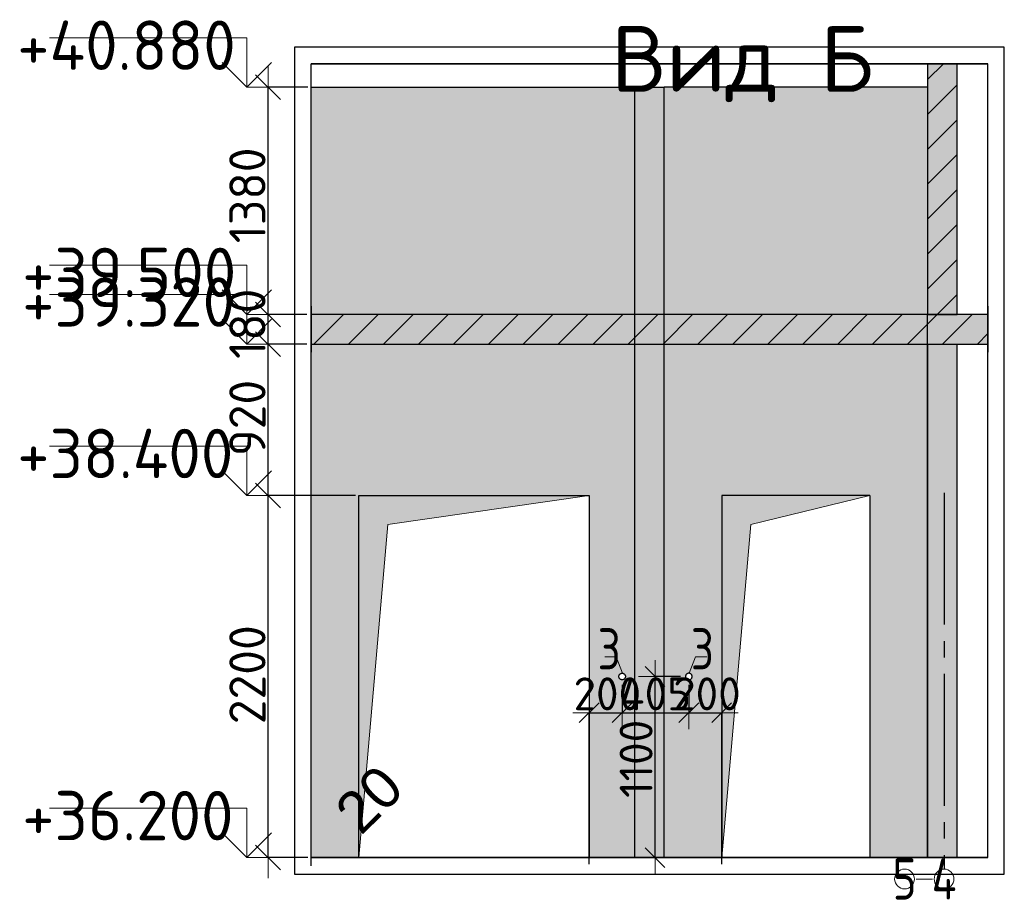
# Model space of a CAD drawing. Header units: millimetres. Extents: x -3495 to 112233, y -3287 to 47686.
# Tile 42 of 43: x 93642 to 99621, y 33432 to 38782. Entities that reach past the tile are written whole.
import ezdxf

# ---------------------------------------------------------------- set-up
doc = ezdxf.new("R2010")
doc.units = ezdxf.units.MM
doc.header["$PDMODE"] = 65
for name, pattern in [('______11', [500, 400, -50, 0, -50]), ('______5', [1100, 800, -100, 100, -100]), ('________', [0])]:
    doc.linetypes.add(name, pattern=pattern)
for name, color, linetype, lineweight in [('Standard', 7, 'Continuous', 25), ('Высотная отметки_ общее', 7, 'Continuous', 13), ('Размерная линия_ общее', 7, 'Continuous', 13), ('Размерная линия_ общее_1', 7, 'Continuous', 13)]:
    doc.layers.add(name, color=color, linetype=linetype, lineweight=lineweight)
doc.layers.add('Осевая линия_ общее', color=7, linetype='______5', lineweight=13, true_color=0xa0a0a0)
doc.styles.add('ARIAL', font='ARIAL.TTF')
doc.styles.add('ISOCPEUR', font='isocpeur.ttf')
doc.dimstyles.new('DIMSTYLE_3', dxfattribs={"dimtxt": 220, "dimasz": 250, "dimexe": 0, "dimexo": 0, "dimgap": 110, "dimtad": 2, "dimdec": 0, "dimrnd": 5, "dimzin": 12, "dimdsep": 46, "dimtxsty": 'ISOCPEUR', "dimblk1": 'ALL_ML_STRICH', "dimblk2": 'ALL_ML_STRICH', "dimsah": 1, "dimcen": 0, "dimclrd": 7, "dimclre": 256, "dimclrt": 7, "dimadec": 0, "dimazin": 0, "dimtfac": 1, "dimtdec": 0, "dimtix": 1, "dimtmove": 2, "dimatfit": 3, "dimfxl": 0, "dimtzin": 0, "dimlwd": 0, "dimlwe": -3, "dimarcsym": 0})
doc.dimstyles.new('DIMSTYLE_5', dxfattribs={"dimtxt": 200, "dimasz": 200, "dimexe": 0, "dimexo": 0, "dimgap": 100, "dimtad": 2, "dimdec": 0, "dimrnd": 5, "dimzin": 12, "dimdsep": 46, "dimtxsty": 'ISOCPEUR', "dimblk1": 'ALL_ML_STRICH', "dimblk2": 'ALL_ML_STRICH', "dimsah": 1, "dimcen": 0, "dimclrd": 7, "dimclre": 256, "dimclrt": 7, "dimadec": 0, "dimazin": 0, "dimtfac": 1, "dimtdec": 0, "dimtix": 1, "dimtmove": 2, "dimatfit": 3, "dimfxl": 0, "dimtvp": 1.2, "dimtzin": 0, "dimlwd": 0, "dimlwe": -3, "dimarcsym": 0})
doc.dimstyles.new('DIMSTYLE_8', dxfattribs={"dimtxt": 220, "dimasz": 250, "dimexe": 0, "dimexo": 0, "dimgap": 110, "dimtad": 2, "dimdec": 0, "dimrnd": 5, "dimzin": 12, "dimdsep": 46, "dimtxsty": 'ISOCPEUR', "dimblk1": 'ALL_ML_STRICH', "dimblk2": 'ALL_ML_STRICH', "dimsah": 1, "dimcen": 0, "dimclrd": 7, "dimclre": 256, "dimclrt": 7, "dimadec": 0, "dimazin": 0, "dimtfac": 1, "dimtdec": 0, "dimtix": 1, "dimtmove": 2, "dimatfit": 3, "dimfxl": 0, "dimtvp": 1.2, "dimtzin": 0, "dimlwd": 0, "dimlwe": -3, "dimarcsym": 0})
doc.dimstyles.new('DIMSTYLE_9', dxfattribs={"dimtxt": 200, "dimasz": 200, "dimexe": 0, "dimexo": 0, "dimgap": 100, "dimtad": 2, "dimdec": 0, "dimrnd": 5, "dimzin": 12, "dimdsep": 46, "dimtxsty": 'ISOCPEUR', "dimblk1": 'ALL_ML_STRICH', "dimblk2": 'ALL_ML_STRICH', "dimsah": 1, "dimcen": 0, "dimclrd": 7, "dimclre": 256, "dimclrt": 7, "dimadec": 0, "dimazin": 0, "dimtfac": 1, "dimtdec": 0, "dimtix": 1, "dimtmove": 2, "dimatfit": 3, "dimfxl": 0, "dimtzin": 0, "dimlwd": 0, "dimlwe": -3, "dimarcsym": 0})

# ---------------------------------------------------------------- blocks, each defined once
blk = doc.blocks.new('ALL_ML_STRICH')
at = {"color": 0, "linetype": 'ByBlock', "lineweight": -2}
for p, q in [((0, -0.5), (0, 0.5)), ((-0.3, -0.3), (0.3, 0.3)), ((-1, 0), (0.5, 0))]:
    blk.add_line(p, q, dxfattribs=at)
blk = doc.blocks.new('*D89')
at = {"layer": 'DEFPOINTS', "color": 7, "linetype": 'Continuous', "lineweight": 13, "transparency": 33554687}
for p in [(95700.2, 35891.4), (95149.6, 33691.4), (95410.8, 33691.4)]:
    blk.add_point(p, dxfattribs=at)
at = {"layer": 'Размерная линия_ общее', "color": 253, "linetype": 'Continuous', "lineweight": -2, "true_color": 0xa0a0a0, "transparency": 33554687}
for p, q in [((95680.2, 35891.4), (95149.6, 35891.4)), ((95390.8, 33691.4), (95149.6, 33691.4))]:
    blk.add_line(p, q, dxfattribs=at)
at = {"layer": 'Размерная линия_ общее', "color": 7, "linetype": 'Continuous', "lineweight": -2, "transparency": 33554687}
blk.add_line((95149.6, 33691.4), (95149.6, 35891.4), dxfattribs=at)
at = {"layer": 'Размерная линия_ общее', "color": 7, "linetype": 'Continuous', "lineweight": 13, "transparency": 33554687, "xscale": 250, "yscale": 250, "zscale": 250}
for p, rotation in [((95149.6, 35891.4), 90), ((95149.6, 33691.4), 270)]:
    blk.add_blockref('ALL_ML_STRICH', p, dxfattribs=dict(at, rotation=rotation))
at = {"layer": 'Размерная линия_ общее', "color": 7, "linetype": 'Continuous', "lineweight": 13, "transparency": 33554687, "insert": (95024.6, 34802.4), "char_height": 220, "width": 880, "attachment_point": 5, "rotation": 90, "style": 'ISOCPEUR'}
blk.add_mtext('\\A1;{2200}', dxfattribs=at)
blk = doc.blocks.new('*D90')
at = {"layer": 'DEFPOINTS', "color": 7, "linetype": 'Continuous', "lineweight": 13, "transparency": 33554687}
for p in [(95405.2, 36811.4), (95149.6, 35891.4), (95700.2, 35891.4)]:
    blk.add_point(p, dxfattribs=at)
at = {"layer": 'Размерная линия_ общее', "color": 253, "linetype": 'Continuous', "lineweight": -2, "true_color": 0xa0a0a0, "transparency": 33554687}
for p, q in [((95385.2, 36811.4), (95149.6, 36811.4)), ((95680.2, 35891.4), (95149.6, 35891.4))]:
    blk.add_line(p, q, dxfattribs=at)
at = {"layer": 'Размерная линия_ общее', "color": 7, "linetype": 'Continuous', "lineweight": -2, "transparency": 33554687}
blk.add_line((95149.6, 35891.4), (95149.6, 36811.4), dxfattribs=at)
at = {"layer": 'Размерная линия_ общее', "color": 7, "linetype": 'Continuous', "lineweight": 13, "transparency": 33554687, "xscale": 250, "yscale": 250, "zscale": 250}
for p, rotation in [((95149.6, 36811.4), 90), ((95149.6, 35891.4), 270)]:
    blk.add_blockref('ALL_ML_STRICH', p, dxfattribs=dict(at, rotation=rotation))
at = {"layer": 'Размерная линия_ общее', "color": 7, "linetype": 'Continuous', "lineweight": 13, "transparency": 33554687, "insert": (95024.6, 36362.4), "char_height": 220, "width": 660, "attachment_point": 5, "rotation": 90, "style": 'ISOCPEUR'}
blk.add_mtext('\\A1;{920}', dxfattribs=at)
blk = doc.blocks.new('*D91')
at = {"layer": 'DEFPOINTS', "color": 7, "linetype": 'Continuous', "lineweight": 13, "transparency": 33554687}
for p in [(95405.2, 36991.4), (95149.6, 36811.4), (95405.2, 36811.4)]:
    blk.add_point(p, dxfattribs=at)
at = {"layer": 'Размерная линия_ общее', "color": 253, "linetype": 'Continuous', "lineweight": -2, "true_color": 0xa0a0a0, "transparency": 33554687}
for p, q in [((95385.2, 36991.4), (95149.6, 36991.4)), ((95385.2, 36811.4), (95149.6, 36811.4))]:
    blk.add_line(p, q, dxfattribs=at)
at = {"layer": 'Размерная линия_ общее', "color": 7, "linetype": 'Continuous', "lineweight": -2, "transparency": 33554687}
blk.add_line((95149.6, 36811.4), (95149.6, 36991.4), dxfattribs=at)
at = {"layer": 'Размерная линия_ общее', "color": 7, "linetype": 'Continuous', "lineweight": 13, "transparency": 33554687, "xscale": 250, "yscale": 250, "zscale": 250}
for p, rotation in [((95149.6, 36991.4), 90), ((95149.6, 36811.4), 270)]:
    blk.add_blockref('ALL_ML_STRICH', p, dxfattribs=dict(at, rotation=rotation))
at = {"layer": 'Размерная линия_ общее', "color": 7, "linetype": 'Continuous', "lineweight": 13, "transparency": 33554687, "insert": (95024.6, 36934.4), "char_height": 220, "width": 660, "attachment_point": 5, "rotation": 90, "style": 'ISOCPEUR'}
blk.add_mtext('\\A1;{180}', dxfattribs=at)
blk = doc.blocks.new('*D92')
at = {"layer": 'DEFPOINTS', "color": 7, "linetype": 'Continuous', "lineweight": 13, "transparency": 33554687}
for p in [(95410.8, 38371.4), (95149.6, 36991.4), (95405.2, 36991.4)]:
    blk.add_point(p, dxfattribs=at)
at = {"layer": 'Размерная линия_ общее', "color": 253, "linetype": 'Continuous', "lineweight": -2, "true_color": 0xa0a0a0, "transparency": 33554687}
for p, q in [((95390.8, 38371.4), (95149.6, 38371.4)), ((95385.2, 36991.4), (95149.6, 36991.4))]:
    blk.add_line(p, q, dxfattribs=at)
at = {"layer": 'Размерная линия_ общее', "color": 7, "linetype": 'Continuous', "lineweight": -2, "transparency": 33554687}
blk.add_line((95149.6, 36991.4), (95149.6, 38371.4), dxfattribs=at)
at = {"layer": 'Размерная линия_ общее', "color": 7, "linetype": 'Continuous', "lineweight": 13, "transparency": 33554687, "xscale": 250, "yscale": 250, "zscale": 250}
for p, rotation in [((95149.6, 38371.4), 90), ((95149.6, 36991.4), 270)]:
    blk.add_blockref('ALL_ML_STRICH', p, dxfattribs=dict(at, rotation=rotation))
at = {"layer": 'Размерная линия_ общее', "color": 7, "linetype": 'Continuous', "lineweight": 13, "transparency": 33554687, "insert": (95024.6, 37714.4), "char_height": 220, "width": 880, "attachment_point": 5, "rotation": 90, "style": 'ISOCPEUR'}
blk.add_mtext('\\A1;{1380}', dxfattribs=at)
blk = doc.blocks.new('COMPLEX_ELEVATIONDIM_0')
at = {"layer": 'Высотная отметки_ общее', "color": 7, "linetype": 'Continuous', "lineweight": 13, "transparency": 33554687}
for p, q in [((95021.6, 38671.4), (93821.6, 38671.4)), ((95021.6, 38371.4), (95021.6, 38671.4)), ((95021.6, 38371.4), (94871.6, 38521.4)), ((95021.6, 38371.4), (95171.6, 38521.4)), ((95021.6, 38371.4), (95021.6, 38371.4)), ((95021.6, 38371.4), (95021.6, 38371.4)), ((95021.6, 38371.4), (95087.8, 38371.4)), ((95021.6, 38371.4), (95021.6, 38371.4)), ((95021.6, 38371.4), (95021.6, 38371.4)), ((95021.6, 37291.4), (93821.6, 37291.4)), ((95021.6, 36991.4), (95021.6, 37291.4)), ((95021.6, 36991.4), (94871.6, 37141.4)), ((95021.6, 36991.4), (95171.6, 37141.4)), ((95021.6, 37111.4), (93821.6, 37111.4)), ((95021.6, 36811.4), (95021.6, 37111.4)), ((95021.6, 36811.4), (94871.6, 36961.4)), ((95021.6, 36991.4), (95021.6, 36991.4)), ((95021.6, 36991.4), (95021.6, 36991.4)), ((95021.6, 36991.4), (95087.8, 36991.4)), ((95021.6, 36991.4), (95021.6, 36991.4)), ((95021.6, 36991.4), (95021.6, 36991.4)), ((95021.6, 36811.4), (95171.6, 36961.4)), ((95021.6, 36811.4), (95021.6, 36811.4)), ((95021.6, 36811.4), (95021.6, 36811.4)), ((95021.6, 36811.4), (95087.8, 36811.4)), ((95021.6, 36811.4), (95021.6, 36811.4)), ((95021.6, 36811.4), (95021.6, 36811.4)), ((95021.6, 36191.4), (93821.6, 36191.4)), ((95021.6, 35891.4), (95021.6, 36191.4)), ((95021.6, 35891.4), (94871.6, 36041.4)), ((95021.6, 35891.4), (95171.6, 36041.4)), ((95021.6, 35891.4), (95021.6, 35891.4)), ((95021.6, 35891.4), (95021.6, 35891.4)), ((95021.6, 35891.4), (95087.8, 35891.4)), ((95021.6, 35891.4), (95021.6, 35891.4)), ((95021.6, 35891.4), (95021.6, 35891.4)), ((95021.6, 33991.4), (93821.6, 33991.4)), ((95021.6, 33691.4), (95021.6, 33991.4)), ((95021.6, 33691.4), (94871.6, 33841.4)), ((95021.6, 33691.4), (95171.6, 33841.4)), ((95021.6, 33691.4), (95021.6, 33691.4)), ((95021.6, 33691.4), (95021.6, 33691.4)), ((95021.6, 33691.4), (95087.8, 33691.4)), ((95021.6, 33691.4), (95021.6, 33691.4)), ((95021.6, 33691.4), (95021.6, 33691.4))]:
    blk.add_line(p, q, dxfattribs=at)
at = {"layer": 'Высотная отметки_ общее', "color": 7, "linetype": 'Continuous', "lineweight": 13, "transparency": 33554687, "char_height": 300, "attachment_point": 7, "style": 'ISOCPEUR'}
for s, insert, width in [('\\W0.96;+40.880', (93626.6, 38476.4), 1522.582), ('\\W0.96;+39.500', (93656.6, 37096.4), 1492.385), ('\\W0.96;+39.320', (93656.6, 36916.4), 1492.385), ('\\W0.96;+38.400', (93626.6, 35996.4), 1522.582), ('\\W0.96;+36.200', (93656.6, 33796.4), 1492.385)]:
    blk.add_mtext(s, dxfattribs=dict(at, insert=insert, width=width))
blk = doc.blocks.new('*D132')
at = {"layer": 'DEFPOINTS', "color": 7, "linetype": 'Continuous', "lineweight": 13, "transparency": 33554687}
for p in [(97300.2, 34771.4), (97100.2, 34571.3), (97100.2, 33621.4)]:
    blk.add_point(p, dxfattribs=at)
at = {"layer": 'Размерная линия_ общее_1', "color": 253, "linetype": 'Continuous', "lineweight": -2, "true_color": 0xa0a0a0, "transparency": 33554687}
for p, q in [((97300.2, 34741.4), (97300.2, 34571.3)), ((97100.2, 33651.4), (97100.2, 34571.3))]:
    blk.add_line(p, q, dxfattribs=at)
at = {"layer": 'Размерная линия_ общее_1', "color": 7, "linetype": 'Continuous', "lineweight": -2, "transparency": 33554687}
blk.add_line((97100.2, 34571.3), (97300.2, 34571.3), dxfattribs=at)
at = {"layer": 'Размерная линия_ общее_1', "color": 7, "linetype": 'Continuous', "lineweight": 13, "transparency": 33554687, "xscale": 200, "yscale": 200, "zscale": 200, "rotation": 180}
blk.add_blockref('ALL_ML_STRICH', (97100.2, 34571.3), dxfattribs=at)
at = {"layer": 'Размерная линия_ общее_1', "color": 7, "linetype": 'Continuous', "lineweight": 13, "transparency": 33554687, "xscale": 200, "yscale": 200, "zscale": 200}
blk.add_blockref('ALL_ML_STRICH', (97300.2, 34571.3), dxfattribs=at)
at = {"layer": 'Размерная линия_ общее_1', "color": 7, "linetype": 'Continuous', "lineweight": 13, "transparency": 33554687, "insert": (97210.2, 34686.3), "char_height": 200, "width": 600, "attachment_point": 5, "style": 'ISOCPEUR'}
blk.add_mtext('\\A1;{200}', dxfattribs=at)
blk = doc.blocks.new('*D133')
at = {"layer": 'DEFPOINTS', "color": 7, "linetype": 'Continuous', "lineweight": 13, "transparency": 33554687}
for p in [(97300.2, 34771.4), (97705.2, 34771.4), (97300.2, 34571.3)]:
    blk.add_point(p, dxfattribs=at)
at = {"layer": 'Размерная линия_ общее_1', "color": 253, "linetype": 'Continuous', "lineweight": -2, "true_color": 0xa0a0a0, "transparency": 33554687}
for p, q in [((97300.2, 34741.4), (97300.2, 34571.3)), ((97705.2, 34741.4), (97705.2, 34571.3))]:
    blk.add_line(p, q, dxfattribs=at)
at = {"layer": 'Размерная линия_ общее_1', "color": 7, "linetype": 'Continuous', "lineweight": -2, "transparency": 33554687}
blk.add_line((97300.2, 34571.3), (97705.2, 34571.3), dxfattribs=at)
at = {"layer": 'Размерная линия_ общее_1', "color": 7, "linetype": 'Continuous', "lineweight": 13, "transparency": 33554687, "xscale": 200, "yscale": 200, "zscale": 200, "rotation": 180}
blk.add_blockref('ALL_ML_STRICH', (97300.2, 34571.3), dxfattribs=at)
at = {"layer": 'Размерная линия_ общее_1', "color": 7, "linetype": 'Continuous', "lineweight": 13, "transparency": 33554687, "xscale": 200, "yscale": 200, "zscale": 200}
blk.add_blockref('ALL_ML_STRICH', (97705.2, 34571.3), dxfattribs=at)
at = {"layer": 'Размерная линия_ общее_1', "color": 7, "linetype": 'Continuous', "lineweight": 13, "transparency": 33554687, "insert": (97502.7, 34686.3), "char_height": 200, "width": 600, "attachment_point": 5, "style": 'ISOCPEUR'}
blk.add_mtext('\\A1;{405}', dxfattribs=at)
blk = doc.blocks.new('*D134')
at = {"layer": 'DEFPOINTS', "color": 7, "linetype": 'Continuous', "lineweight": 13, "transparency": 33554687}
for p in [(97705.2, 34771.4), (97705.2, 34571.3), (97905.2, 33621.4)]:
    blk.add_point(p, dxfattribs=at)
at = {"layer": 'Размерная линия_ общее_1', "color": 253, "linetype": 'Continuous', "lineweight": -2, "true_color": 0xa0a0a0, "transparency": 33554687}
for p, q in [((97705.2, 34741.4), (97705.2, 34571.3)), ((97905.2, 33651.4), (97905.2, 34571.3))]:
    blk.add_line(p, q, dxfattribs=at)
at = {"layer": 'Размерная линия_ общее_1', "color": 7, "linetype": 'Continuous', "lineweight": -2, "transparency": 33554687}
blk.add_line((97705.2, 34571.3), (97905.2, 34571.3), dxfattribs=at)
at = {"layer": 'Размерная линия_ общее_1', "color": 7, "linetype": 'Continuous', "lineweight": 13, "transparency": 33554687, "xscale": 200, "yscale": 200, "zscale": 200, "rotation": 180}
blk.add_blockref('ALL_ML_STRICH', (97705.2, 34571.3), dxfattribs=at)
at = {"layer": 'Размерная линия_ общее_1', "color": 7, "linetype": 'Continuous', "lineweight": 13, "transparency": 33554687, "xscale": 200, "yscale": 200, "zscale": 200}
blk.add_blockref('ALL_ML_STRICH', (97905.2, 34571.3), dxfattribs=at)
at = {"layer": 'Размерная линия_ общее_1', "color": 7, "linetype": 'Continuous', "lineweight": 13, "transparency": 33554687, "insert": (97815.2, 34686.3), "char_height": 200, "width": 600, "attachment_point": 5, "style": 'ISOCPEUR'}
blk.add_mtext('\\A1;{200}', dxfattribs=at)
blk = doc.blocks.new('*D135')
at = {"layer": 'DEFPOINTS', "color": 7, "linetype": 'Continuous', "lineweight": 13, "transparency": 33554687}
for p in [(97685.2, 34791.4), (97500, 33691.4), (97523.4, 33691.4)]:
    blk.add_point(p, dxfattribs=at)
at = {"layer": 'Размерная линия_ общее_1', "color": 253, "linetype": 'Continuous', "lineweight": -2, "true_color": 0xa0a0a0, "transparency": 33554687}
for p, q in [((97655.2, 34791.4), (97500, 34791.4)), ((97500, 33691.4), (97500, 33691.4))]:
    blk.add_line(p, q, dxfattribs=at)
at = {"layer": 'Размерная линия_ общее_1', "color": 7, "linetype": 'Continuous', "lineweight": -2, "transparency": 33554687}
blk.add_line((97500, 33691.4), (97500, 34791.4), dxfattribs=at)
at = {"layer": 'Размерная линия_ общее_1', "color": 7, "linetype": 'Continuous', "lineweight": 13, "transparency": 33554687, "xscale": 200, "yscale": 200, "zscale": 200}
for p, rotation in [((97500, 34791.4), 90), ((97500, 33691.4), 270)]:
    blk.add_blockref('ALL_ML_STRICH', p, dxfattribs=dict(at, rotation=rotation))
at = {"layer": 'Размерная линия_ общее_1', "color": 7, "linetype": 'Continuous', "lineweight": 13, "transparency": 33554687, "insert": (97385, 34291.4), "char_height": 200, "width": 800, "attachment_point": 5, "rotation": 90, "style": 'ISOCPEUR'}
blk.add_mtext('\\A1;{1100}', dxfattribs=at)

msp = doc.modelspace()

# ---------------------------------------------------------------- hatches: boundary and pattern name
at = {"linetype": 'Continuous', "lineweight": -3, "true_color": 0xc7c7c7, "transparency": 33554687}
msp.add_hatch(color=9, dxfattribs=at).paths.add_polyline_path([(99155.2, 36991.4), (99335.2, 36991.4), (99335.2, 38513.8), (99155.2, 38513.8)])
at = {"linetype": 'Continuous', "lineweight": 13, "transparency": 33554687}
h = msp.add_hatch(color=7, dxfattribs=at)
h.paths.add_polyline_path([(95700.2, 35891.4), (97100.2, 35891.4), (97100.2, 33691.4), (97555.2, 33691.4), (97555.2, 36811.4), (95410.8, 36811.4), (95410.8, 33691.4), (95700.2, 33691.4)])
h.paths.add_polyline_path([(97555.2, 38371.4), (95410.8, 38371.4), (95410.8, 36991.4), (97555.2, 36991.4)])
h.paths.add_polyline_path([(97280.3, 34793.5), (97280.7, 34795.5), (97281.2, 34797.6), (97281.9, 34799.5), (97282.9, 34801.4), (97284, 34803.1), (97285.4, 34804.8), (97286.8, 34806.2), (97288.5, 34807.6), (97290.2, 34808.7), (97292.1, 34809.6), (97294, 34810.4), (97296.1, 34810.9), (97298.1, 34811.3), (97300.2, 34811.4), (97302.3, 34811.3), (97304.4, 34810.9), (97306.4, 34810.4), (97308.4, 34809.6), (97310.2, 34808.7), (97312, 34807.6), (97313.6, 34806.2), (97315.1, 34804.8), (97316.4, 34803.1), (97317.5, 34801.4), (97318.5, 34799.5), (97319.2, 34797.6), (97319.8, 34795.5), (97320.1, 34793.5), (97320.2, 34791.4), (97320.1, 34789.3), (97319.8, 34787.2), (97319.2, 34785.2), (97318.5, 34783.2), (97317.5, 34781.4), (97316.4, 34779.6), (97315.1, 34778), (97313.6, 34776.5), (97312, 34775.2), (97310.2, 34774.1), (97308.4, 34773.1), (97306.4, 34772.4), (97304.4, 34771.8), (97302.3, 34771.5), (97300.2, 34771.4), (97298.1, 34771.5), (97296.1, 34771.8), (97294, 34772.4), (97292.1, 34773.1), (97290.2, 34774.1), (97288.5, 34775.2), (97286.8, 34776.5), (97285.4, 34778), (97284, 34779.6), (97282.9, 34781.4), (97281.9, 34783.2), (97281.2, 34785.2), (97280.7, 34787.2), (97280.3, 34789.3), (97280.2, 34791.4)], flags=16)
msp.add_hatch(color=7, dxfattribs=at).paths.add_polyline_path([(99521.1, 36811.4), (99521.1, 36991.4), (95410.8, 36991.4), (95410.8, 36811.4)])
at = {"layer": 'Standard', "linetype": 'Continuous', "lineweight": 13, "transparency": 33554687}
h = msp.add_hatch(color=7, dxfattribs=at)
h.paths.add_polyline_path([(97905.2, 35891.4), (98805.2, 35891.4), (98805.2, 33691.4), (99155.2, 33691.4), (99155.2, 36811.4), (97555.2, 36811.4), (97555.2, 33691.4), (97905.2, 33691.4)])
h.paths.add_polyline_path([(99155.2, 38371.4), (97555.2, 38371.4), (97555.2, 36991.4), (99155.2, 36991.4)])
h.paths.add_polyline_path([(97685.3, 34793.5), (97685.7, 34795.5), (97686.2, 34797.6), (97686.9, 34799.5), (97687.9, 34801.4), (97689, 34803.1), (97690.4, 34804.8), (97691.8, 34806.2), (97693.5, 34807.6), (97695.2, 34808.7), (97697.1, 34809.6), (97699, 34810.4), (97701.1, 34810.9), (97703.1, 34811.3), (97705.2, 34811.4), (97707.3, 34811.3), (97709.4, 34810.9), (97711.4, 34810.4), (97713.4, 34809.6), (97715.2, 34808.7), (97717, 34807.6), (97718.6, 34806.2), (97720.1, 34804.8), (97721.4, 34803.1), (97722.5, 34801.4), (97723.5, 34799.5), (97724.2, 34797.6), (97724.8, 34795.5), (97725.1, 34793.5), (97725.2, 34791.4), (97725.1, 34789.3), (97724.8, 34787.2), (97724.2, 34785.2), (97723.5, 34783.2), (97722.5, 34781.4), (97721.4, 34779.6), (97720.1, 34778), (97718.6, 34776.5), (97717, 34775.2), (97715.2, 34774.1), (97713.4, 34773.1), (97711.4, 34772.4), (97709.4, 34771.8), (97707.3, 34771.5), (97705.2, 34771.4), (97703.1, 34771.5), (97701.1, 34771.8), (97699, 34772.4), (97697.1, 34773.1), (97695.2, 34774.1), (97693.5, 34775.2), (97691.8, 34776.5), (97690.4, 34778), (97689, 34779.6), (97687.9, 34781.4), (97686.9, 34783.2), (97686.2, 34785.2), (97685.7, 34787.2), (97685.3, 34789.3), (97685.2, 34791.4)], flags=16)
msp.add_hatch(color=7, dxfattribs=at).paths.add_polyline_path([(99335.2, 36811.4), (99155.2, 36811.4), (99155.2, 33691.4), (99335.2, 33691.4)])
at = {"layer": 'Standard', "linetype": 'Continuous', "lineweight": 13, "true_color": 0x5d5d5d, "transparency": 33554687}
for points in [[(95700.2, 33691.4), (95877, 35714.6), (97100.2, 35891.4), (95700.2, 35891.4)], [(97905.2, 33691.4), (98082, 35714.6), (98805.2, 35891.4), (97905.2, 35891.4)]]:
    msp.add_hatch(color=251, dxfattribs=at).paths.add_polyline_path(points)

# ---------------------------------------------------------------- linework, layer by layer
at = {"color": 7, "linetype": 'Continuous', "lineweight": -3, "transparency": 33554687}
for p, q in [((99385.2, 38513.8), (99105.2, 38513.8)), ((99155.2, 38513.8), (99155.2, 36991.4)), ((99335.2, 36991.4), (99335.2, 38513.8)), ((95410.8, 36941.4), (95410.8, 38421.4)), ((95410.8, 38371.4), (97555.2, 38371.4)), ((95410.8, 37041.4), (95410.8, 36761.4)), ((99521.1, 37041.4), (99521.1, 36761.4)), ((99155.2, 36991.4), (95410.8, 36991.4)), ((99335.2, 36991.4), (99155.2, 36991.4)), ((99155.2, 36991.4), (99335.2, 36991.4)), ((99521.1, 36991.4), (99335.2, 36991.4)), ((95410.8, 33641.4), (95410.8, 36861.4)), ((95410.8, 36811.4), (99521.1, 36811.4)), ((95700.2, 33691.4), (95700.2, 35891.4)), ((95700.2, 35891.4), (97100.2, 35891.4)), ((97100.2, 35891.4), (97100.2, 33691.4)), ((97281.9, 34799.5), (97282.9, 34801.4)), ((97282.9, 34801.4), (97284, 34803.1)), ((97284, 34803.1), (97285.4, 34804.8)), ((97285.4, 34804.8), (97286.8, 34806.2)), ((97286.8, 34806.2), (97288.5, 34807.6)), ((97288.5, 34807.6), (97290.2, 34808.7)), ((97290.2, 34808.7), (97292.1, 34809.6)), ((97292.1, 34809.6), (97294, 34810.4)), ((97294, 34810.4), (97296.1, 34810.9)), ((97296.1, 34810.9), (97298.1, 34811.3)), ((97298.1, 34811.3), (97300.2, 34811.4)), ((97300.2, 34811.4), (97302.3, 34811.3)), ((97302.3, 34811.3), (97304.4, 34810.9)), ((97304.4, 34810.9), (97306.4, 34810.4)), ((97306.4, 34810.4), (97308.4, 34809.6)), ((97308.4, 34809.6), (97310.2, 34808.7)), ((97310.2, 34808.7), (97312, 34807.6)), ((97312, 34807.6), (97313.6, 34806.2)), ((97313.6, 34806.2), (97315.1, 34804.8)), ((97315.1, 34804.8), (97316.4, 34803.1)), ((97316.4, 34803.1), (97317.5, 34801.4)), ((97317.5, 34801.4), (97318.5, 34799.5)), ((97280.2, 34791.4), (97280.3, 34793.5)), ((97280.3, 34789.3), (97280.2, 34791.4)), ((97280.3, 34793.5), (97280.7, 34795.5)), ((97280.7, 34787.2), (97280.3, 34789.3)), ((97280.7, 34795.5), (97281.2, 34797.6)), ((97281.2, 34785.2), (97280.7, 34787.2)), ((97281.2, 34797.6), (97281.9, 34799.5)), ((97281.9, 34783.2), (97281.2, 34785.2)), ((97282.9, 34781.4), (97281.9, 34783.2)), ((97284, 34779.6), (97282.9, 34781.4)), ((97285.4, 34778), (97284, 34779.6)), ((97286.8, 34776.5), (97285.4, 34778)), ((97288.5, 34775.2), (97286.8, 34776.5)), ((97290.2, 34774.1), (97288.5, 34775.2)), ((97292.1, 34773.1), (97290.2, 34774.1)), ((97294, 34772.4), (97292.1, 34773.1)), ((97296.1, 34771.8), (97294, 34772.4)), ((97298.1, 34771.5), (97296.1, 34771.8)), ((97300.2, 34771.4), (97298.1, 34771.5)), ((97302.3, 34771.5), (97300.2, 34771.4)), ((97304.4, 34771.8), (97302.3, 34771.5)), ((97306.4, 34772.4), (97304.4, 34771.8)), ((97308.4, 34773.1), (97306.4, 34772.4)), ((97310.2, 34774.1), (97308.4, 34773.1)), ((97312, 34775.2), (97310.2, 34774.1)), ((97313.6, 34776.5), (97312, 34775.2)), ((97315.1, 34778), (97313.6, 34776.5)), ((97316.4, 34779.6), (97315.1, 34778)), ((97317.5, 34781.4), (97316.4, 34779.6)), ((97318.5, 34783.2), (97317.5, 34781.4)), ((97318.5, 34799.5), (97319.2, 34797.6)), ((97319.2, 34785.2), (97318.5, 34783.2)), ((97319.2, 34797.6), (97319.8, 34795.5)), ((97319.8, 34787.2), (97319.2, 34785.2)), ((97319.8, 34795.5), (97320.1, 34793.5)), ((97320.1, 34789.3), (97319.8, 34787.2)), ((97320.1, 34793.5), (97320.2, 34791.4)), ((97320.2, 34791.4), (97320.1, 34789.3)), ((95700.2, 33691.4), (95410.8, 33691.4)), ((97100.2, 33691.4), (97555.2, 33691.4))]:
    msp.add_line(p, q, dxfattribs=at)
at = {"color": 253, "linetype": '______5', "lineweight": -3, "true_color": 0xababab, "transparency": 33554687}
for p, q in [((99155.2, 38418.1), (99250.8, 38513.8)), ((99155.2, 37993.9), (99335.2, 38173.9)), ((99155.2, 37569.6), (99335.2, 37749.6)), ((99155.2, 37145.3), (99335.2, 37325.3)), ((95427.1, 36811.4), (95607.1, 36991.4)), ((95851.4, 36811.4), (96031.4, 36991.4)), ((96275.7, 36811.4), (96455.7, 36991.4)), ((96699.9, 36811.4), (96879.9, 36991.4)), ((97124.2, 36811.4), (97304.2, 36991.4)), ((97548.5, 36811.4), (97728.5, 36991.4)), ((97972.7, 36811.4), (98152.7, 36991.4)), ((98397, 36811.4), (98577, 36991.4)), ((98821.2, 36811.4), (99001.2, 36991.4)), ((99245.5, 36811.4), (99425.5, 36991.4))]:
    msp.add_line(p, q, dxfattribs=at)
at = {"color": 253, "linetype": '________', "lineweight": -3, "true_color": 0xababab, "transparency": 33554687}
for p, q in [((97375.2, 38371.4), (97375.2, 36991.4)), ((97555.2, 33691.4), (97555.2, 38371.4)), ((97555.2, 33691.4), (97555.2, 38371.4)), ((97375.2, 36991.4), (97375.2, 36811.4)), ((97375.2, 36991.4), (97375.2, 36811.4)), ((97555.2, 36811.4), (97555.2, 36991.4)), ((97375.2, 36811.4), (97375.2, 33691.4))]:
    msp.add_line(p, q, dxfattribs=at)
at = {"color": 253, "linetype": '______11', "lineweight": -3, "true_color": 0xababab, "transparency": 33554687}
for p, q in [((99155.2, 38206), (99335.2, 38386)), ((99155.2, 37781.7), (99335.2, 37961.7)), ((99155.2, 37357.5), (99335.2, 37537.5)), ((99213.4, 36991.4), (99335.2, 37113.2)), ((95639.3, 36811.4), (95819.3, 36991.4)), ((96063.5, 36811.4), (96243.5, 36991.4)), ((96487.8, 36811.4), (96667.8, 36991.4)), ((96912.1, 36811.4), (97092.1, 36991.4)), ((97336.3, 36811.4), (97516.3, 36991.4)), ((97760.6, 36811.4), (97940.6, 36991.4)), ((98184.8, 36811.4), (98364.8, 36991.4)), ((98609.1, 36811.4), (98789.1, 36991.4)), ((99033.4, 36811.4), (99213.4, 36991.4)), ((99457.6, 36811.4), (99521.1, 36874.8))]:
    msp.add_line(p, q, dxfattribs=at)
at = {"layer": 'Standard', "color": 52, "linetype": 'Continuous', "lineweight": -3, "transparency": 33554687}
for p, q in [((95410.8, 33691.4), (95410.8, 38513.8)), ((95410.8, 33691.4), (95410.8, 38513.8)), ((95410.8, 38513.8), (99521.1, 38513.8)), ((99521.1, 38513.8), (95410.8, 38513.8)), ((99521.1, 33691.4), (99521.1, 38513.8)), ((99521.1, 33691.4), (99521.1, 38513.8)), ((95410.8, 33691.4), (99521.1, 33691.4)), ((99521.1, 33691.4), (95410.8, 33691.4))]:
    msp.add_line(p, q, dxfattribs=at)
at = {"layer": 'Standard', "color": 253, "linetype": '________', "lineweight": -3, "true_color": 0xababab, "transparency": 33554687}
for p, q in [((97555.2, 33691.4), (97555.2, 38371.4)), ((99155.2, 36811.4), (99155.2, 36991.4))]:
    msp.add_line(p, q, dxfattribs=at)
at = {"layer": 'Standard', "color": 7, "linetype": 'Continuous', "lineweight": -3, "transparency": 33554687}
for p, q in [((99155.2, 38371.4), (97555.2, 38371.4)), ((99155.2, 33691.4), (99155.2, 36811.4)), ((99155.2, 36811.4), (99155.2, 33691.4)), ((99335.2, 33691.4), (99335.2, 36811.4)), ((97905.2, 35891.4), (97905.2, 33691.4)), ((98805.2, 35891.4), (97905.2, 35891.4)), ((98805.2, 35891.4), (98805.2, 33691.4)), ((97687.9, 34801.4), (97686.9, 34799.5)), ((97689, 34803.1), (97687.9, 34801.4)), ((97690.4, 34804.8), (97689, 34803.1)), ((97691.8, 34806.2), (97690.4, 34804.8)), ((97693.5, 34807.6), (97691.8, 34806.2)), ((97695.2, 34808.7), (97693.5, 34807.6)), ((97697.1, 34809.6), (97695.2, 34808.7)), ((97699, 34810.4), (97697.1, 34809.6)), ((97701.1, 34810.9), (97699, 34810.4)), ((97703.1, 34811.3), (97701.1, 34810.9)), ((97705.2, 34811.4), (97703.1, 34811.3)), ((97707.3, 34811.3), (97705.2, 34811.4)), ((97709.4, 34810.9), (97707.3, 34811.3)), ((97711.4, 34810.4), (97709.4, 34810.9)), ((97713.4, 34809.6), (97711.4, 34810.4)), ((97715.2, 34808.7), (97713.4, 34809.6)), ((97717, 34807.6), (97715.2, 34808.7)), ((97718.6, 34806.2), (97717, 34807.6)), ((97720.1, 34804.8), (97718.6, 34806.2)), ((97721.4, 34803.1), (97720.1, 34804.8)), ((97722.5, 34801.4), (97721.4, 34803.1)), ((97723.5, 34799.5), (97722.5, 34801.4)), ((97685.3, 34793.5), (97685.2, 34791.4)), ((97685.2, 34791.4), (97685.3, 34789.3)), ((97685.7, 34795.5), (97685.3, 34793.5)), ((97685.3, 34789.3), (97685.7, 34787.2)), ((97686.2, 34797.6), (97685.7, 34795.5)), ((97685.7, 34787.2), (97686.2, 34785.2)), ((97686.9, 34799.5), (97686.2, 34797.6)), ((97686.2, 34785.2), (97686.9, 34783.2)), ((97686.9, 34783.2), (97687.9, 34781.4)), ((97687.9, 34781.4), (97689, 34779.6)), ((97689, 34779.6), (97690.4, 34778)), ((97690.4, 34778), (97691.8, 34776.5)), ((97691.8, 34776.5), (97693.5, 34775.2)), ((97693.5, 34775.2), (97695.2, 34774.1)), ((97695.2, 34774.1), (97697.1, 34773.1)), ((97697.1, 34773.1), (97699, 34772.4)), ((97699, 34772.4), (97701.1, 34771.8)), ((97701.1, 34771.8), (97703.1, 34771.5)), ((97703.1, 34771.5), (97705.2, 34771.4)), ((97705.2, 34771.4), (97707.3, 34771.5)), ((97707.3, 34771.5), (97709.4, 34771.8)), ((97709.4, 34771.8), (97711.4, 34772.4)), ((97711.4, 34772.4), (97713.4, 34773.1)), ((97713.4, 34773.1), (97715.2, 34774.1)), ((97715.2, 34774.1), (97717, 34775.2)), ((97717, 34775.2), (97718.6, 34776.5)), ((97718.6, 34776.5), (97720.1, 34778)), ((97720.1, 34778), (97721.4, 34779.6)), ((97721.4, 34779.6), (97722.5, 34781.4)), ((97722.5, 34781.4), (97723.5, 34783.2)), ((97724.2, 34797.6), (97723.5, 34799.5)), ((97723.5, 34783.2), (97724.2, 34785.2)), ((97724.8, 34795.5), (97724.2, 34797.6)), ((97724.2, 34785.2), (97724.8, 34787.2)), ((97725.1, 34793.5), (97724.8, 34795.5)), ((97724.8, 34787.2), (97725.1, 34789.3)), ((97725.2, 34791.4), (97725.1, 34793.5)), ((97725.1, 34789.3), (97725.2, 34791.4)), ((97555.2, 33691.4), (97905.2, 33691.4)), ((98805.2, 33691.4), (99155.2, 33691.4)), ((99335.2, 33691.4), (99155.2, 33691.4))]:
    msp.add_line(p, q, dxfattribs=at)
msp.add_lwpolyline([(95310.8, 33591.4), (99621.1, 33591.4), (99621.1, 38613.8), (95310.8, 38613.8), (95310.8, 33591.4)], dxfattribs=at)
at = {"layer": 'Осевая линия_ общее', "color": 253, "linetype": '______5', "lineweight": -3, "true_color": 0xa0a0a0, "transparency": 33554687}
msp.add_line((99255.2, 35906.9), (99255.2, 33621.4), dxfattribs=at)
at = {"layer": 'Осевая линия_ общее', "color": 7, "linetype": 'Continuous', "lineweight": 13, "transparency": 33554687}
msp.add_line((99185.2, 33561.4), (99085.2, 33561.4), dxfattribs=at)
for points in [[(95700.2, 33691.4), (95877, 35714.6), (97100.2, 35891.4)], [(97905.2, 33691.4), (98082, 35714.6), (98805.2, 35891.4)], [(97302.3, 34811.3), (97264.3, 34910.2), (97194.3, 34910.2)], [(97707.3, 34811.3), (97745.3, 34910.2), (97815.3, 34910.2)]]:
    msp.add_lwpolyline(points, dxfattribs=at)
for centre in [(99015.2, 33561.4), (99255.2, 33561.4)]:
    msp.add_circle(centre, 60, dxfattribs=at)

# ---------------------------------------------------------------- block references
at = {"layer": 'Высотная отметки_ общее', "color": 7, "linetype": 'Continuous', "lineweight": 13, "transparency": 33554687}
msp.add_blockref('COMPLEX_ELEVATIONDIM_0', (0, 0), dxfattribs=at)

# ---------------------------------------------------------------- texts
at = {"layer": 'Standard', "color": 7, "linetype": 'Continuous', "lineweight": 13, "transparency": 33554687, "style": 'ISOCPEUR'}
for s, insert, char_height, width, attachment_point in [('\\A1;{\\fISOCPEUR|i0|b0;\\H400.000000;\\W1.000000;\\C7;Вид Б}\\P', (97234.1, 38512.2), 400, 1629.474, 4), ('\\A1;{\\fISOCPEUR|i0|b0;\\H250.000000;\\W0.800000;\\C7;3}\\P', (97221.8, 34959.7), 250, 217.778, 5), ('\\A1;{\\fISOCPEUR|i0|b0;\\H250.000000;\\W0.800000;\\C7;3}\\P', (97787.8, 34959.7), 250, 217.778, 5), ('\\A1;{\\fISOCPEUR|i0|b0;\\H250.000000;\\W0.800000;\\C7;5}\\P', (99015.2, 33561.4), 250, 217.778, 5), ('\\A1;{\\fISOCPEUR|i0|b0;\\H250.000000;\\W0.800000;\\C7;4}\\P', (99255.2, 33561.4), 250, 240, 5)]:
    msp.add_mtext(s, dxfattribs=dict(at, insert=insert, char_height=char_height, width=width, attachment_point=attachment_point))
at = {"layer": 'Standard', "color": 7, "linetype": 'Continuous', "lineweight": 13, "transparency": 33554687, "insert": (95764.3, 34044.9), "char_height": 250, "width": 516.64, "attachment_point": 5, "rotation": 45, "style": 'ARIAL'}
msp.add_mtext('\\W1.00;20', dxfattribs=at)

# ---------------------------------------------------------------- dimensions: what is measured, and where the dimension line sits
at = {"layer": 'Размерная линия_ общее', "color": 7, "linetype": 'Continuous', "lineweight": 13, "transparency": 33554687}
for base, p1, p2, dimstyle, picture, middle in [((95149.6, 38371.4), (95385.2, 36991.4), (95390.8, 38371.4), 'DIMSTYLE_3', '*D92', (95024.6, 37714.4)), ((95149.6, 36991.4), (95385.2, 36811.4), (95385.2, 36991.4), 'DIMSTYLE_8', '*D91', (95024.6, 36934.4)), ((95149.6, 36811.4), (95680.2, 35891.4), (95385.2, 36811.4), 'DIMSTYLE_3', '*D90', (95024.6, 36362.4)), ((95149.6, 35891.4), (95390.8, 33691.4), (95680.2, 35891.4), 'DIMSTYLE_3', '*D89', (95024.6, 34802.4))]:
    dim = msp.add_linear_dim(base=base, p1=p1, p2=p2, angle=90, dimstyle=dimstyle, override={"dimpost": '<>', "dimclrd": 7, "dimclre": 253, "dimclrt": 7, "dimlwd": 0, "dimlwe": 65533}, dxfattribs=at)
    dim.commit()
    dim.dimension.update_dxf_attribs({"geometry": picture, "text_midpoint": middle, "dimtype": 160})
at = {"layer": 'Размерная линия_ общее_1', "color": 7, "linetype": 'Continuous', "lineweight": 13, "transparency": 33554687}
dim = msp.add_linear_dim(base=(97500, 34791.4), p1=(97500, 33691.4), p2=(97655.2, 34791.4), angle=90, dimstyle='DIMSTYLE_9', override={"dimpost": '<>', "dimclrd": 7, "dimclre": 253, "dimclrt": 7, "dimlwd": 0, "dimlwe": 65533}, dxfattribs=at)
dim.commit()
dim.dimension.update_dxf_attribs({"geometry": '*D135', "text_midpoint": (97385, 34291.4), "dimtype": 160})
for base, p1, p2, picture, middle in [((97300.2, 34571.3), (97100.2, 33651.4), (97300.2, 34741.4), '*D132', (97210.2, 34686.3)), ((97705.2, 34571.3), (97300.2, 34741.4), (97705.2, 34741.4), '*D133', (97502.7, 34686.3)), ((97905.2, 34571.3), (97705.2, 34741.4), (97905.2, 33651.4), '*D134', (97815.2, 34686.3))]:
    dim = msp.add_linear_dim(base=base, p1=p1, p2=p2, dimstyle='DIMSTYLE_5', override={"dimpost": '<>', "dimclrd": 7, "dimclre": 253, "dimclrt": 7, "dimlwd": 0, "dimlwe": 65533}, dxfattribs=at)
    dim.commit()
    dim.dimension.update_dxf_attribs({"geometry": picture, "text_midpoint": middle, "dimtype": 160})

doc.saveas('drawing.dxf')
